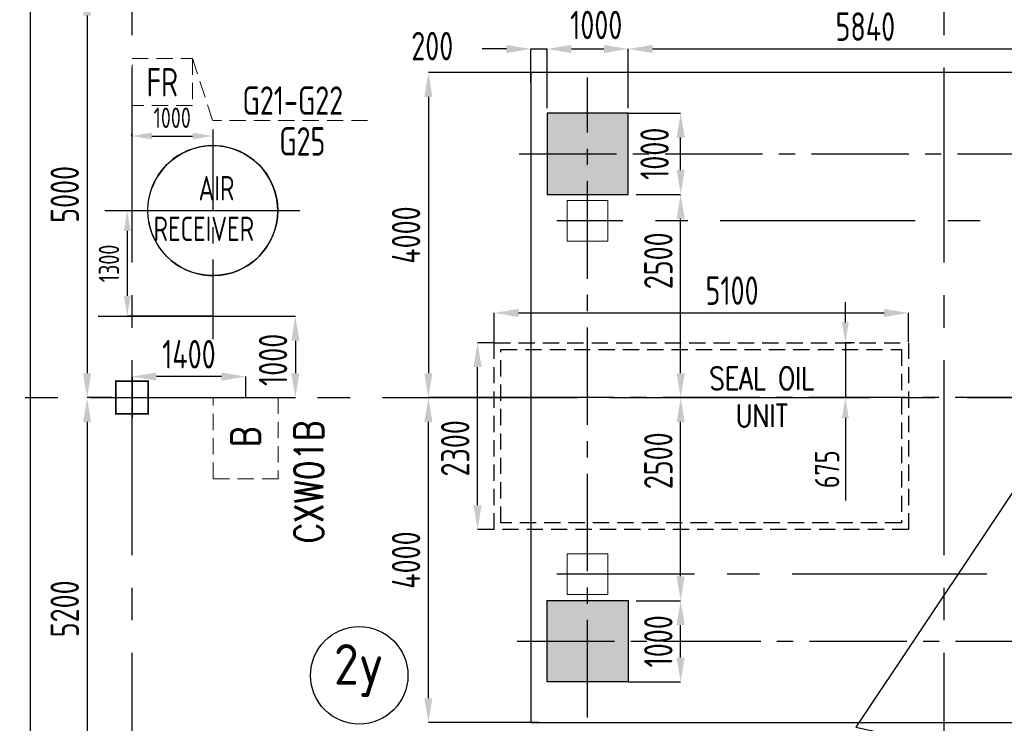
# Model space of a CAD drawing. Extents: x -7650383 to 4934791, y -114316 to 1826789.
# Tile 45 of 256: x 208007 to 220133, y 272947 to 281606. Entities that reach past the tile are written whole.
import ezdxf
from ezdxf.enums import TextEntityAlignment as Align

# ---------------------------------------------------------------- set-up
doc = ezdxf.new("R2010")
doc.units = 0
doc.header["$LTSCALE"] = 800
doc.header["$MEASUREMENT"] = 0
for name, pattern in [('0', [0]), ('CENTER', [2, 1.25, -0.25, 0.25, -0.25]), ('CENTER2', [1.125, 0.75, -0.125, 0.125, -0.125]), ('CONTINOUS', [0]), ('HIDDEN', [0.375, 0.25, -0.125])]:
    doc.linetypes.add(name, pattern=pattern)
doc.layers.get('0').update_dxf_attribs({"linetype": 'CONTINUOUS'})
for name, color, linetype in [('0-7-COL', 2, 'CENTER'), ('Aux_col', 7, 'CONTINUOUS'), ('CL', 2, 'CENTER2'), ('DIM', 4, 'CONTINUOUS'), ('EQUPT', 4, '0'), ('GRID', 8, 'CENTER'), ('HANGERS', 1, 'CONTINUOUS'), ('HATCH', 9, 'CONTINUOUS'), ('MECH_EQ', 8, 'HIDDEN'), ('PIPE', 1, 'CONTINUOUS'), ('PIPE LINE', 1, 'CONTINUOUS'), ('ROAD', 40, 'CONTINUOUS'), ('T', 3, 'CONTINUOUS'), ('TEXT', 3, 'CONTINUOUS'), ('TG_Col', 2, 'CONTINUOUS'), ('TGCOL', 2, 'CONTINUOUS')]:
    doc.layers.add(name, color=color, linetype=linetype)
doc.layers.add('CCEN', color=1, linetype='CENTER', lineweight=9)
doc.layers.add('EQP0', color=8, linetype='HIDDEN', lineweight=9)
doc.styles.add('ROMANS', font='ISO9.shx', dxfattribs={"width": 0.8})
doc.styles.add('S1', font='SIMPLEX.SHX', dxfattribs={"height": 200})
doc.styles.add('S3', font='ROMANS1.SHX', dxfattribs={"width": 0.8})
doc.dimstyles.new('STANDARD$0', dxfattribs={"dimtxt": 250, "dimasz": 200, "dimexe": 0, "dimexo": 0, "dimgap": 100, "dimtad": 1, "dimdec": 0, "dimzin": 0, "dimdsep": 46, "dimtxsty": 'S1', "dimcen": 0, "dimadec": 0, "dimazin": 0, "dimtfac": 1, "dimtdec": 0, "dimtmove": 2, "dimatfit": 3, "dimfxl": 1, "dimtolj": 1, "dimtzin": 0, "dimarcsym": 0})

# ---------------------------------------------------------------- blocks, each defined once
blk = doc.blocks.new('*D306')
at = {"layer": 'DIM', "color": 9, "lineweight": -2, "transparency": 16777216}
for p, q in [((213851, 277631), (213646, 277631)), ((213646, 275631), (213646, 277331)), ((213851, 275331), (213646, 275331))]:
    blk.add_line(p, q, dxfattribs=at)
at = {"layer": 'DIM', "color": 9, "transparency": 16777216}
for points in [[(213596, 277331), (213696, 277331), (213646, 277631)], [(213596, 275631), (213696, 275631), (213646, 275331)]]:
    blk.add_solid(points, dxfattribs=at)
at = {"layer": 'DIM', "transparency": 16777216, "insert": (213371, 276331), "char_height": 350, "attachment_point": 5, "rotation": 90, "style": 'ROMANS'}
blk.add_mtext('\\A1;2300', dxfattribs=at)
blk = doc.blocks.new('*D338')
at = {"layer": 'DIM', "color": 9, "lineweight": -2, "transparency": 16777216}
for p, q in [((209141, 281956), (208837, 281956)), ((208837, 281656), (208837, 277256)), ((209141, 276956), (208837, 276956))]:
    blk.add_line(p, q, dxfattribs=at)
at = {"layer": 'DIM', "color": 9, "transparency": 16777216}
for points in [[(208787, 281656), (208887, 281656), (208837, 281956)], [(208787, 277256), (208887, 277256), (208837, 276956)]]:
    blk.add_solid(points, dxfattribs=at)
at = {"layer": 'DIM', "transparency": 16777216, "insert": (208562, 279456), "char_height": 350, "attachment_point": 5, "rotation": 90, "style": 'ROMANS'}
blk.add_mtext('\\A1;5000', dxfattribs=at)
blk = doc.blocks.new('*D339')
at = {"layer": 'DIM', "color": 9, "lineweight": -2, "transparency": 16777216}
for p, q in [((209092, 276956), (208837, 276956)), ((208837, 276656), (208837, 272056)), ((208837, 271756), (208837, 271756))]:
    blk.add_line(p, q, dxfattribs=at)
at = {"layer": 'DIM', "color": 9, "transparency": 16777216}
for points in [[(208787, 276656), (208887, 276656), (208837, 276956)], [(208787, 272056), (208887, 272056), (208837, 271756)]]:
    blk.add_solid(points, dxfattribs=at)
at = {"layer": 'DIM', "transparency": 16777216, "insert": (208562, 274356), "char_height": 350, "attachment_point": 5, "rotation": 90, "style": 'ROMANS'}
blk.add_mtext('\\A1;5200', dxfattribs=at)
blk = doc.blocks.new('*D346')
at = {"layer": 'DIM', "color": 9, "lineweight": -2, "transparency": 16777216}
for p, q in [((213851, 277631), (213851, 277997)), ((214151, 277997), (218651, 277997)), ((218951, 277640), (218951, 277997))]:
    blk.add_line(p, q, dxfattribs=at)
at = {"layer": 'DIM', "color": 9, "transparency": 16777216}
for points in [[(214151, 278047), (214151, 277947), (213851, 277997)], [(218651, 278047), (218651, 277947), (218951, 277997)]]:
    blk.add_solid(points, dxfattribs=at)
at = {"layer": 'DIM', "transparency": 16777216, "insert": (216780, 278272), "char_height": 350, "attachment_point": 5, "style": 'ROMANS'}
blk.add_mtext('\\A1;5100', dxfattribs=at)
blk = doc.blocks.new('*D361')
at = {"layer": 'DIM', "color": 9, "linetype": 'Continuous', "lineweight": -2, "transparency": 16777216}
for p, q in [((218175, 277881), (218175, 278131)), ((218288, 277631), (218175, 277631)), ((218175, 277631), (218175, 276956)), ((218400, 276956), (218175, 276956)), ((218175, 276706), (218175, 275689))]:
    blk.add_line(p, q, dxfattribs=at)
at = {"layer": 'DIM', "color": 9, "linetype": 'Continuous', "transparency": 16777216}
for points in [[(218133, 277881), (218217, 277881), (218175, 277631)], [(218133, 276706), (218217, 276706), (218175, 276956)]]:
    blk.add_solid(points, dxfattribs=at)
at = {"layer": 'DIM', "linetype": 'Continuous', "transparency": 16777216, "insert": (217950, 276073), "char_height": 300, "attachment_point": 5, "rotation": 90, "style": 'ROMANS'}
blk.add_mtext('\\A1;675', dxfattribs=at)
blk = doc.blocks.new('*D373')
at = {"layer": 'DIM', "color": 9, "lineweight": -2, "transparency": 16777216}
for p, q in [((209391, 276956), (209391, 277214)), ((210491, 277214), (209691, 277214)), ((210791, 276956), (210791, 277214))]:
    blk.add_line(p, q, dxfattribs=at)
at = {"layer": 'DIM', "color": 9, "transparency": 16777216}
for points in [[(209691, 277264), (209691, 277164), (209391, 277214)], [(210491, 277264), (210491, 277164), (210791, 277214)]]:
    blk.add_solid(points, dxfattribs=at)
at = {"layer": 'DIM', "transparency": 16777216, "insert": (210091, 277489), "char_height": 350, "attachment_point": 5, "style": 'ROMANS'}
blk.add_mtext('\\A1;1400', dxfattribs=at)
blk = doc.blocks.new('*D374')
at = {"layer": 'DIM', "color": 9, "lineweight": -2, "transparency": 16777216}
for p, q in [((209798, 277956), (211402, 277956)), ((211402, 277656), (211402, 277256)), ((211191, 276956), (211402, 276956))]:
    blk.add_line(p, q, dxfattribs=at)
at = {"layer": 'DIM', "color": 9, "transparency": 16777216}
for points in [[(211352, 277656), (211452, 277656), (211402, 277956)], [(211352, 277256), (211452, 277256), (211402, 276956)]]:
    blk.add_solid(points, dxfattribs=at)
at = {"layer": 'DIM', "transparency": 16777216, "insert": (211127, 277420), "char_height": 350, "attachment_point": 5, "rotation": 90, "style": 'ROMANS'}
blk.add_mtext('\\A1;1000', dxfattribs=at)
blk = doc.blocks.new('*D398')
at = {"layer": 'TG_Col', "color": 9, "lineweight": -2, "transparency": 16777216}
for p, q in [((215601, 274456), (216147, 274456)), ((216147, 273756), (216147, 274156)), ((215501, 273456), (216147, 273456))]:
    blk.add_line(p, q, dxfattribs=at)
at = {"layer": 'TG_Col', "color": 9, "transparency": 16777216}
for points in [[(216097, 274156), (216197, 274156), (216147, 274456)], [(216097, 273756), (216197, 273756), (216147, 273456)]]:
    blk.add_solid(points, dxfattribs=at)
at = {"layer": 'TG_Col', "transparency": 16777216, "insert": (215872, 273956), "char_height": 350, "attachment_point": 5, "rotation": 90, "style": 'ROMANS'}
blk.add_mtext('\\A1;1000', dxfattribs=at)
blk = doc.blocks.new('*D399')
at = {"layer": 'TG_Col', "color": 9, "lineweight": -2, "transparency": 16777216}
for p, q in [((215563, 276956), (216147, 276956)), ((216147, 274756), (216147, 276656)), ((215601, 274456), (216147, 274456))]:
    blk.add_line(p, q, dxfattribs=at)
at = {"layer": 'TG_Col', "color": 9, "transparency": 16777216}
for points in [[(216097, 276656), (216197, 276656), (216147, 276956)], [(216097, 274756), (216197, 274756), (216147, 274456)]]:
    blk.add_solid(points, dxfattribs=at)
at = {"layer": 'TG_Col', "transparency": 16777216, "insert": (215872, 276178), "char_height": 350, "attachment_point": 5, "rotation": 90, "style": 'ROMANS'}
blk.add_mtext('\\A1;2500', dxfattribs=at)
blk = doc.blocks.new('*D400')
at = {"layer": 'TG_Col', "color": 9, "lineweight": -2, "transparency": 16777216}
for p, q in [((215601, 279456), (216147, 279456)), ((216147, 277256), (216147, 279156)), ((215563, 276956), (216147, 276956))]:
    blk.add_line(p, q, dxfattribs=at)
at = {"layer": 'TG_Col', "color": 9, "transparency": 16777216}
for points in [[(216097, 279156), (216197, 279156), (216147, 279456)], [(216097, 277256), (216197, 277256), (216147, 276956)]]:
    blk.add_solid(points, dxfattribs=at)
at = {"layer": 'TG_Col', "transparency": 16777216, "insert": (215872, 278639), "char_height": 350, "attachment_point": 5, "rotation": 90, "style": 'ROMANS'}
blk.add_mtext('\\A1;2500', dxfattribs=at)
blk = doc.blocks.new('*D401')
at = {"layer": 'TG_Col', "color": 9, "lineweight": -2, "transparency": 16777216}
for p, q in [((215501, 280456), (216147, 280456)), ((216147, 279756), (216147, 280156)), ((215601, 279456), (216147, 279456))]:
    blk.add_line(p, q, dxfattribs=at)
at = {"layer": 'TG_Col', "color": 9, "transparency": 16777216}
for points in [[(216097, 280156), (216197, 280156), (216147, 280456)], [(216097, 279756), (216197, 279756), (216147, 279456)]]:
    blk.add_solid(points, dxfattribs=at)
at = {"layer": 'TG_Col', "transparency": 16777216, "insert": (215826, 279956), "char_height": 350, "attachment_point": 5, "rotation": 90, "style": 'ROMANS'}
blk.add_mtext('\\A1;1000', dxfattribs=at)
blk = doc.blocks.new('*D402')
at = {"layer": 'TG_Col', "color": 9, "lineweight": -2, "transparency": 16777216}
for p, q in [((214401, 276956), (213040, 276956)), ((213040, 273256), (213040, 276656)), ((214401, 272956), (213040, 272956))]:
    blk.add_line(p, q, dxfattribs=at)
at = {"layer": 'TG_Col', "color": 9, "transparency": 16777216}
for points in [[(212990, 276656), (213090, 276656), (213040, 276956)], [(212990, 273256), (213090, 273256), (213040, 272956)]]:
    blk.add_solid(points, dxfattribs=at)
at = {"layer": 'TG_Col', "transparency": 16777216, "insert": (212765, 274956), "char_height": 350, "attachment_point": 5, "rotation": 90, "style": 'ROMANS'}
blk.add_mtext('\\A1;4000', dxfattribs=at)
blk = doc.blocks.new('*D403')
at = {"layer": 'TG_Col', "color": 9, "lineweight": -2, "transparency": 16777216}
for p, q in [((214001, 281246), (213701, 281246)), ((214301, 280839), (214301, 281246)), ((214301, 281246), (214501, 281246)), ((214501, 280516), (214501, 281246)), ((214801, 281246), (215101, 281246))]:
    blk.add_line(p, q, dxfattribs=at)
at = {"layer": 'TG_Col', "color": 9, "transparency": 16777216}
for points in [[(214001, 281296), (214001, 281196), (214301, 281246)], [(214801, 281296), (214801, 281196), (214501, 281246)]]:
    blk.add_solid(points, dxfattribs=at)
at = {"layer": 'TG_Col', "transparency": 16777216, "insert": (213088, 281281), "char_height": 350, "attachment_point": 5, "style": 'ROMANS'}
blk.add_mtext('\\A1;200', dxfattribs=at)
blk = doc.blocks.new('*D404')
at = {"layer": 'TG_Col', "color": 9, "lineweight": -2, "transparency": 16777216}
for p, q in [((214501, 280916), (214501, 281246)), ((214801, 281246), (215201, 281246)), ((215501, 280881), (215501, 281246))]:
    blk.add_line(p, q, dxfattribs=at)
at = {"layer": 'TG_Col', "color": 9, "transparency": 16777216}
for points in [[(214801, 281296), (214801, 281196), (214501, 281246)], [(215201, 281296), (215201, 281196), (215501, 281246)]]:
    blk.add_solid(points, dxfattribs=at)
at = {"layer": 'TG_Col', "transparency": 16777216, "insert": (215107, 281541), "char_height": 350, "attachment_point": 5, "style": 'ROMANS'}
blk.add_mtext('\\A1;1000', dxfattribs=at)
blk = doc.blocks.new('*D405')
at = {"layer": 'TG_Col', "color": 9, "lineweight": -2, "transparency": 16777216}
for p, q in [((215501, 280516), (215501, 281246)), ((215801, 281246), (221041, 281246)), ((221341, 280916), (221341, 281246))]:
    blk.add_line(p, q, dxfattribs=at)
at = {"layer": 'TG_Col', "color": 9, "transparency": 16777216}
for points in [[(215801, 281296), (215801, 281196), (215501, 281246)], [(221041, 281296), (221041, 281196), (221341, 281246)]]:
    blk.add_solid(points, dxfattribs=at)
at = {"layer": 'TG_Col', "transparency": 16777216, "insert": (218421, 281521), "char_height": 350, "attachment_point": 5, "style": 'ROMANS'}
blk.add_mtext('\\A1;5840', dxfattribs=at)
blk = doc.blocks.new('*D428')
at = {"layer": 'TG_Col', "color": 9, "lineweight": -2, "transparency": 16777216}
for p, q in [((214301, 280956), (213040, 280956)), ((213040, 280656), (213040, 277256)), ((214401, 276956), (213040, 276956))]:
    blk.add_line(p, q, dxfattribs=at)
at = {"layer": 'TG_Col', "color": 9, "transparency": 16777216}
for points in [[(212990, 280656), (213090, 280656), (213040, 280956)], [(212990, 277256), (213090, 277256), (213040, 276956)]]:
    blk.add_solid(points, dxfattribs=at)
at = {"layer": 'TG_Col', "transparency": 16777216, "insert": (212765, 278956), "char_height": 350, "attachment_point": 5, "rotation": 90, "style": 'ROMANS'}
blk.add_mtext('\\A1;4000', dxfattribs=at)
blk = doc.blocks.new('*D209')
at = {"layer": 'DIM', "color": 9, "lineweight": -2, "transparency": 16777216}
for p, q in [((-24250, 3242), (-24250, 3218)), ((-24000, 3218), (-23500, 3218)), ((-23250, 3242), (-23250, 3218))]:
    blk.add_line(p, q, dxfattribs=at)
at = {"layer": 'DIM', "color": 9, "transparency": 16777216}
for points in [[(-24000, 3260), (-24000, 3177), (-24250, 3218)], [(-23500, 3260), (-23500, 3177), (-23250, 3218)]]:
    blk.add_solid(points, dxfattribs=at)
at = {"layer": 'DIM', "transparency": 16777216, "insert": (-23750, 3443), "char_height": 250, "attachment_point": 5, "style": 'ROMANS'}
blk.add_mtext('\\A1;1000', dxfattribs=at)
blk = doc.blocks.new('*D210')
at = {"layer": 'DIM', "color": 9, "lineweight": -2, "transparency": 16777216}
for p, q in [((-24580, 2300), (-24304, 2300)), ((-24304, 2050), (-24304, 1250)), ((-23250, 1000), (-24304, 1000))]:
    blk.add_line(p, q, dxfattribs=at)
at = {"layer": 'DIM', "color": 9, "transparency": 16777216}
for points in [[(-24345, 2050), (-24262, 2050), (-24304, 2300)], [(-24345, 1250), (-24262, 1250), (-24304, 1000)]]:
    blk.add_solid(points, dxfattribs=at)
at = {"layer": 'DIM', "transparency": 16777216, "insert": (-24529, 1650), "char_height": 250, "attachment_point": 5, "rotation": 90, "style": 'ROMANS'}
blk.add_mtext('\\A1;1300', dxfattribs=at)
blk = doc.blocks.new('TG DECK')
at = {"layer": 'HATCH'}
h = blk.add_hatch(dxfattribs=at)
h.set_pattern_fill('AR-CONC', color=256, scale=100, style=0)
h.set_pattern_definition([(50, (-267396.86, -39460.7), (717.2602, -62.75213), [75, -825]), (355, (-267396.9, -39460.7), (-138.7513, 752.1921), [60, -660]), (100.45144, (-267337.1, -39465.9), (578.5088, 689.44), [63.7402, -701.1421]), (46.1842, (-267396.9, -39260.7), (1067.2413, -165.5193), [112.5, -1237.5]), (96.63564, (-267307.9, -39274.5), (934.662, 974.1186), [95.6103, -1051.7138]), (351.18416, (-267396.9, -39260.7), (934.662, 974.1186), [90, -990]), (21, (-267296.86, -39310.7), (596.90705, -402.6189), [75, -825]), (326, (-267296.9, -39310.7), (243.3153, 725.15), [60, -660]), (71.45144, (-267247.1, -39344.25), (840.2224, 322.53115), [63.7402, -701.1421]), (37.5, (-267396.86, -39460.7), (12.15986, 332.89385), [0, -652, 0, -670, 0, -662.5]), (7.5, (-267396.86, -39460.7), (263.06954, 394.4117), [0, -382, 0, -637, 0, -252.5]), (327.5, (-267619.86, -39460.7), (533.82244, -22.55487), [0, -250, 0, -780, 0, -1035]), (317.5, (-267719.86, -39460.7), (583.18617, 100.105), [0, -325, 0, -518, 0, -735])])
h.paths.add_polyline_path([(212046, -77938), (213046, -77938), (213046, -78938), (212046, -78938)])
h.paths.add_polyline_path([(218887, -78938), (220087, -78938), (220087, -77938), (218887, -77938)])
h.paths.add_polyline_path([(218887, -71938), (220087, -71938), (220087, -72938), (218887, -72938)])
h.paths.add_polyline_path([(212046, -71938), (212046, -72938), (213046, -72938), (213046, -71938)])
h.paths.add_polyline_path([(226286, -81288), (226286, -79888), (227286, -79888), (227286, -81288)])
h.paths.add_polyline_path([(226086, -78938), (227286, -78938), (227286, -77938), (226086, -77938)])
h.paths.add_polyline_path([(226286, -69588), (226286, -70988), (227286, -70988), (227286, -69588)])
h.paths.add_polyline_path([(226086, -71938), (227286, -71938), (227286, -72938), (226086, -72938)])
h.paths.add_polyline_path([(243271, -81288), (242271, -81288), (242271, -79888), (243271, -79888)])
h.paths.add_polyline_path([(238396, -81288), (239396, -81288), (239396, -79888), (238396, -79888)])
h.paths.add_polyline_path([(236086, -79888), (235086, -79888), (235086, -81288), (236086, -81288)])
h.paths.add_polyline_path([(243271, -69588), (242271, -69588), (242271, -70988), (243271, -70988)])
h.paths.add_polyline_path([(238396, -69588), (239396, -69588), (239396, -70988), (238396, -70988)])
h.paths.add_polyline_path([(236086, -70988), (235086, -70988), (235086, -69588), (236086, -69588)])
at = {"layer": 'CL', "ltscale": 2}
for p, q in [((212546, -79376), (212546, -71500)), ((211701, -72438), (227664, -72438)), ((243471, -75438), (211402, -75438)), ((211677, -78438), (227950, -78438))]:
    blk.add_line(p, q, dxfattribs=at)
at = {"layer": 'TGCOL'}
for points in [[(212046, -71938), (212046, -72938), (213046, -72938), (213046, -71938)], [(212046, -78938), (212046, -77938), (213046, -77938), (213046, -78938)], [(212046, -77938), (213046, -77938), (213046, -78938), (212046, -78938)]]:
    blk.add_lwpolyline(points, close=True, dxfattribs=at)
blk = doc.blocks.new('A$C71B3771A')
at = {"layer": 'EQUPT', "linetype": 'CONTINOUS', "ltscale": 1.5, "flags": 128}
blk.add_lwpolyline([(12285, 6000), (-5035, 6000), (-6185, 4000), (-19340, 4000), (-19340, -4000), (-6185, -4000), (-5035, -6000), (12285, -6000), (12285, 6000)], dxfattribs=at)
blk.add_blockref('TG DECK', (-231186, 75438))
blk = doc.blocks.new('A$C495807AF')
at = {"layer": 'DIM'}
blk.add_blockref('A$C71B3771A', (0, 0), dxfattribs=at)
blk = doc.blocks.new('A$C3C350CB7')
at = {"layer": '0-7-COL', "linetype": 'CENTER2', "ltscale": 4}
for p, q in [((-3806, 2175), (-19021, 2175)), ((-6523, -2175), (-19021, -2175))]:
    blk.add_line(p, q, dxfattribs=at)
at = {"layer": 'CCEN', "linetype": 'Continuous'}
for points in [[(-18890, 1925), (-18390, 1925), (-18390, 2425), (-18890, 2425)], [(-18890, -1925), (-18390, -1925), (-18390, -2425), (-18890, -2425)]]:
    blk.add_lwpolyline(points, close=True, dxfattribs=at)
blk = doc.blocks.new('A$C47AF6D69')
blk.add_circle((-23250, 2300), 800)
at = {"layer": 'GRID', "linetype": 'CENTER'}
blk.add_line((-23250, 3297), (-23250, 716.6), dxfattribs=at)
at = {"layer": 'GRID', "linetype": 'CENTER2', "ltscale": 4}
blk.add_line((-24579.9, 2300), (-22118.6, 2300), dxfattribs=at)
at = {"layer": 'PIPE LINE'}
blk.add_arc((-23250, 2300), 800, 188.97048, 159.00742, dxfattribs=at)
at = {"layer": 'TEXT', "insert": (-23738.9, 2726.2), "char_height": 300, "width": 1129.576, "attachment_point": 1, "style": 'ROMANS'}
blk.add_mtext('\\pi313.36;AIR \\P\\pi-240.93;RECEIVER', dxfattribs=at)
at = {"layer": 'DIM', "color": 7}
dim = blk.add_linear_dim(base=(-23250, 3218.3), p1=(-24250, 3241.7), p2=(-23250, 3241.7), dimstyle='STANDARD$0', override={"dimasz": 250, "dimtxsty": 'ROMANS', "dimclrd": 9, "dimclre": 9, "dimclrt": 256, "dimtix": 1, "dimatfit": 0}, dxfattribs=at)
dim.commit()
dim.dimension.update_dxf_attribs({"geometry": '*D209', "text_midpoint": (-23750, 3443.3)})
dim = blk.add_linear_dim(base=(-24303.7, 1000), p1=(-24579.9, 2300), p2=(-23250, 1000), angle=90, dimstyle='STANDARD$0', override={"dimasz": 250, "dimtxsty": 'ROMANS', "dimclrd": 9, "dimclre": 9, "dimclrt": 256, "dimtix": 1, "dimatfit": 0}, dxfattribs=at)
dim.commit()
dim.dimension.update_dxf_attribs({"geometry": '*D210', "text_midpoint": (-24528.7, 1650)})

msp = doc.modelspace()

# ---------------------------------------------------------------- linework, layer by layer
at = {"layer": '0-7-COL', "color": 6, "linetype": 'Continuous'}
msp.add_circle((212188.6, 273537.2), 600, dxfattribs=at)
at = {"layer": 'Aux_col'}
for p, q in [((209391.2, 277206.4), (209391.2, 276706.4)), ((209591.2, 277156.4), (209191.2, 277156.4)), ((209191.2, 277156.4), (209191.2, 276756.4)), ((209591.2, 276756.4), (209591.2, 277156.4)), ((209141.2, 276956.4), (209641.2, 276956.4)), ((209191.2, 276756.4), (209591.2, 276756.4))]:
    msp.add_line(p, q, dxfattribs=at)
at = {"layer": 'Aux_col', "const_width": 20, "flags": 128}
msp.add_lwpolyline([(209191.2, 277156.4), (209591.2, 277156.4), (209591.2, 276756.4), (209191.2, 276756.4)], close=True, dxfattribs=at)
at = {"layer": 'EQP0'}
for p in [(210134.5, 281129.4), (212291.8, 280365.6)]:
    msp.add_line(p, (210384.3, 280365.6), dxfattribs=at)
for points in [[(209391.2, 281129.4), (210134.5, 281129.4), (210134.5, 280549.9), (209391.2, 280549.9)], [(211191.4, 275956.4), (210391.4, 275956.4), (210391.4, 276956.4), (211191.4, 276956.4)]]:
    msp.add_lwpolyline(points, close=True, dxfattribs=at)
at = {"layer": 'GRID', "linetype": 'CENTER2', "ltscale": 4}
for p, q in [((209391.2, 253416), (209391.2, 301966.7)), ((219391.2, 253416), (219391.2, 301966.7)), ((208972.9, 277956.4), (209798, 277956.4)), ((194475.1, 276956.4), (248851.6, 276956.4))]:
    msp.add_line(p, q, dxfattribs=at)
at = {"layer": 'HANGERS', "flags": 128}
msp.add_lwpolyline([(258771.9, 304043.3), (247428.5, 296330.3), (260898.5, 296330.3), (256868.8, 287847.9), (254934.3, 287847.9), (233958.5, 296330.3), (218302.3, 272900.3), (228301.3, 270706.6), (244270.3, 270673.2), (251935.4, 276699), (256599.6, 269508.6), (266050.3, 269508.6)], dxfattribs=at)
at = {"layer": 'MECH_EQ'}
msp.add_lwpolyline([(218951.2, 275331.4), (213851.2, 275331.4), (213851.2, 277631.4), (218951.2, 277631.4)], close=True, dxfattribs=at)
at = {"layer": 'MECH_EQ', "color": 9, "linetype": 'HIDDEN'}
msp.add_lwpolyline([(218867.4, 275415.2), (213934.4, 275415.2), (213934.4, 277548.2), (218867.4, 277548.2)], close=True, dxfattribs=at)
at = {"layer": 'ROAD', "ltscale": 4}
msp.add_line((208141.2, 256098.8), (208141.2, 301576.4), dxfattribs=at)

# ---------------------------------------------------------------- block references
for name in ['A$C495807AF', 'A$C3C350CB7']:
    msp.add_blockref(name, (233641.2, 276956.4))
at = {"layer": 'PIPE'}
msp.add_blockref('A$C47AF6D69', (233635.5, 276956.4), dxfattribs=at)

# ---------------------------------------------------------------- texts
at = {"layer": '0-7-COL', "color": 6, "linetype": 'Continuous', "style": 'ROMANS'}
msp.add_text('2y', height=500, dxfattribs=at).set_placement((212182.7, 273596.3), align=Align.MIDDLE)
at = {"layer": 'T', "insert": (217146, 277329.2), "char_height": 275, "width": 1688.768, "attachment_point": 2, "style": 'S3'}
msp.add_mtext('SEAL OIL UNIT', dxfattribs=at)
at = {"layer": 'TEXT', "style": 'ROMANS', "width": 0.8}
for s, p in [('FR', (209763, 280661.7)), ('G21-G22', (211371, 280435.8)), ('G25', (211487.8, 279933.8))]:
    msp.add_text(s, height=350, dxfattribs=at).set_placement(p, align=Align.CENTER)
at = {"layer": 'TEXT', "style": 'S3', "width": 0.8}
for s, p in [('B', (210964.3, 276473.6)), ('CXW01B', (211743.2, 275915.9))]:
    msp.add_text(s, height=350, rotation=90, dxfattribs=at).set_placement(p, align=Align.CENTER)

# ---------------------------------------------------------------- dimensions: what is measured, and where the dimension line sits
at = {"layer": 'DIM'}
for base, p1, p2, picture, middle in [((208837, 276956.4), (209141.2, 281956.4), (209141.2, 276956.4), '*D338', (208562, 279456.4)), ((208837, 271756.4), (209092.3, 276956.4), (208837, 271756.4), '*D339', (208562, 274356.4))]:
    dim = msp.add_linear_dim(base=base, p1=p1, p2=p2, angle=90, dimstyle='STANDARD$0', override={"dimtxt": 350, "dimasz": 300, "dimtxsty": 'ROMANS', "dimclrd": 9, "dimclre": 9, "dimclrt": 256, "dimtix": 1}, dxfattribs=at)
    dim.commit()
    dim.dimension.update_dxf_attribs({"geometry": picture, "text_midpoint": middle})
dim = msp.add_linear_dim(base=(218951.2, 277997), p1=(213851.2, 277631.4), p2=(218951.2, 277639.8), dimstyle='STANDARD$0', override={"dimtxt": 350, "dimasz": 300, "dimtxsty": 'ROMANS', "dimclrd": 9, "dimclre": 9, "dimclrt": 256, "dimtix": 1, "dimatfit": 0}, dxfattribs=at)
dim.commit()
dim.dimension.update_dxf_attribs({"geometry": '*D346', "text_midpoint": (216779.5, 278272.1), "dimtype": 160})
for base, p1, p2, angle, picture, middle in [((211401.5, 276956.4), (209798, 277956.4), (211191.4, 276956.4), 90, '*D374', (211126.7, 277420.1)), ((213645.7, 277631.4), (213851.2, 275331.4), (213851.2, 277631.4), 270, '*D306', (213370.7, 276331.2))]:
    dim = msp.add_linear_dim(base=base, p1=p1, p2=p2, angle=angle, dimstyle='STANDARD$0', override={"dimtxt": 350, "dimasz": 300, "dimtxsty": 'ROMANS', "dimclrd": 9, "dimclre": 9, "dimclrt": 256, "dimtix": 1, "dimatfit": 0}, dxfattribs=at)
    dim.commit()
    dim.dimension.update_dxf_attribs({"geometry": picture, "text_midpoint": middle, "dimtype": 160})
at = {"layer": 'DIM', "linetype": 'Continuous'}
dim = msp.add_linear_dim(base=(218175, 277631.4), p1=(218400, 276956.4), p2=(218287.5, 277631.4), angle=90, dimstyle='STANDARD$0', override={"dimtxt": 300, "dimasz": 250, "dimgap": 75, "dimtxsty": 'ROMANS', "dimclrd": 9, "dimclre": 9, "dimclrt": 256, "dimtix": 1, "dimtmove": 0, "dimatfit": 0}, dxfattribs=at)
dim.commit()
dim.dimension.update_dxf_attribs({"geometry": '*D361', "text_midpoint": (218175, 276072.9), "dimtype": 160})
at = {"layer": 'DIM'}
dim = msp.add_linear_dim(base=(209391.2, 277214.3), p1=(210791.4, 276956.4), p2=(209391.2, 276956.4), dimstyle='STANDARD$0', override={"dimtxt": 350, "dimasz": 300, "dimtxsty": 'ROMANS', "dimclrd": 9, "dimclre": 9, "dimclrt": 256, "dimtix": 1, "dimatfit": 0}, dxfattribs=at)
dim.commit()
dim.dimension.update_dxf_attribs({"geometry": '*D373', "text_midpoint": (210091.3, 277489.3)})
at = {"layer": 'TG_Col'}
for base, p1, p2, picture, middle in [((215501.2, 281246.1), (214501.2, 280915.9), (215501.2, 280881), '*D404', (215107.4, 281541)), ((214501.2, 281246.1), (214301.2, 280839.4), (214501.2, 280515.7), '*D403', (213088, 281280.8))]:
    dim = msp.add_linear_dim(base=base, p1=p1, p2=p2, dimstyle='STANDARD$0', override={"dimtxt": 350, "dimasz": 300, "dimtxsty": 'ROMANS', "dimclrd": 9, "dimclre": 9, "dimclrt": 256, "dimtix": 1, "dimatfit": 0}, dxfattribs=at)
    dim.commit()
    dim.dimension.update_dxf_attribs({"geometry": picture, "text_midpoint": middle, "dimtype": 160})
dim = msp.add_linear_dim(base=(221341.2, 281246.1), p1=(215501.2, 280515.9), p2=(221341.2, 280915.9), dimstyle='STANDARD$0', override={"dimtxt": 350, "dimasz": 300, "dimtxsty": 'ROMANS', "dimclrd": 9, "dimclre": 9, "dimclrt": 256, "dimtix": 1, "dimatfit": 0}, dxfattribs=at)
dim.commit()
dim.dimension.update_dxf_attribs({"geometry": '*D405', "text_midpoint": (218421.2, 281521.1)})
for p1, angle, picture, middle in [((214301.2, 280956.4), 270, '*D428', (212765.1, 278956.4)), ((214401.2, 272956.4), 90, '*D402', (212765.1, 274956.4))]:
    dim = msp.add_linear_dim(base=(213040.1, 276956.4), p1=p1, p2=(214401.2, 276956.4), angle=angle, dimstyle='STANDARD$0', override={"dimtxt": 350, "dimasz": 300, "dimtxsty": 'ROMANS', "dimclrd": 9, "dimclre": 9, "dimclrt": 256, "dimtix": 1, "dimatfit": 0}, dxfattribs=at)
    dim.commit()
    dim.dimension.update_dxf_attribs({"geometry": picture, "text_midpoint": middle})
for base, p1, p2, picture, middle in [((216146.7, 280456.4), (215601.2, 279456.4), (215501.2, 280456.4), '*D401', (215825.7, 279956.4)), ((216146.7, 279456.4), (215563, 276956.4), (215601.2, 279456.4), '*D400', (215871.7, 278638.6)), ((216146.7, 276956.4), (215601.2, 274456.4), (215563, 276956.4), '*D399', (215871.7, 276178.2)), ((216146.7, 274456.4), (215501.2, 273456.4), (215601.2, 274456.4), '*D398', (215871.7, 273956.4))]:
    dim = msp.add_linear_dim(base=base, p1=p1, p2=p2, angle=90, dimstyle='STANDARD$0', override={"dimtxt": 350, "dimasz": 300, "dimtxsty": 'ROMANS', "dimclrd": 9, "dimclre": 9, "dimclrt": 256, "dimtix": 1, "dimatfit": 0}, dxfattribs=at)
    dim.commit()
    dim.dimension.update_dxf_attribs({"geometry": picture, "text_midpoint": middle, "dimtype": 160})

doc.saveas('drawing.dxf')
